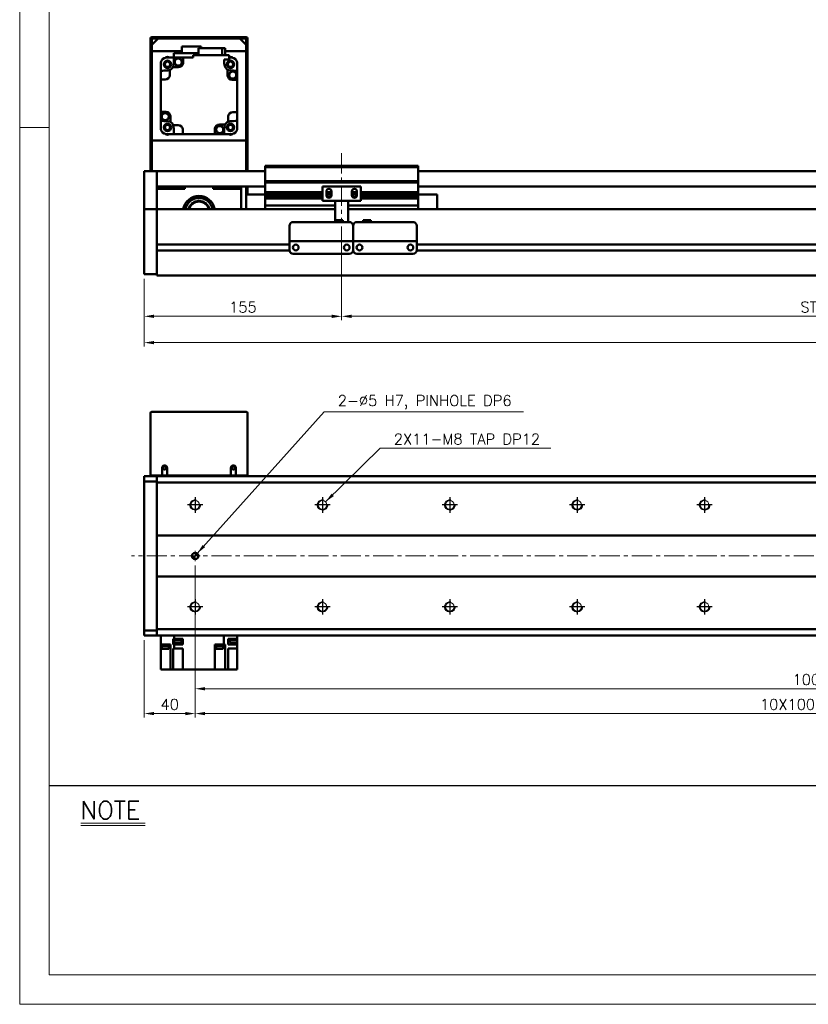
# Model space of a CAD drawing. Header units: millimetres. Extents: x 46891 to 50493, y 6223 to 9905.
# Tile 1 of 4: x 48547 to 49166, y 8529 to 9302. Entities that reach past the tile are written whole.
import ezdxf

# ---------------------------------------------------------------- set-up
doc = ezdxf.new("R2010")
doc.units = ezdxf.units.MM
doc.header["$LTSCALE"] = 0.5
doc.linetypes.add('CENTER', pattern=[50.8, 31.75, -6.35, 6.35, -6.35])
doc.layers.get('0').update_dxf_attribs({"lineweight": 20})
for name, color, linetype, lineweight in [('1', 1, 'CENTER', 13), ('4', 4, 'Continuous', 13), ('외형선(ISO)', 7, 'Continuous', 50)]:
    doc.layers.add(name, color=color, linetype=linetype, lineweight=lineweight)
for name, color, linetype in [('3', 3, 'Continuous'), ('C', 1, 'CENTER'), ('DIM', 4, 'Continuous')]:
    doc.layers.add(name, color=color, linetype=linetype)
doc.styles.add('DSR TEXT', font='romans.shx', dxfattribs={"bigfont": 'whgtxt.shx'})
doc.styles.get("Standard").update_dxf_attribs({"font": 'romans.shx', "bigfont": 'whgtxt.shx'})
doc.dimstyles.new('DSR', dxfattribs={"dimscale": 2, "dimtxt": 3, "dimasz": 3, "dimexe": 0.5, "dimexo": 0.5, "dimgap": 0.5, "dimtad": 1, "dimdsep": 46, "dimtxsty": 'Standard', "dimcen": 2.5, "dimclrd": 4, "dimclre": 4, "dimclrt": 2, "dimadec": 0, "dimazin": 2, "dimtfac": 1, "dimtmove": 0, "dimatfit": 3, "dimfxl": 0, "dimlwd": -1, "dimlwe": -1, "dimarcsym": 0})

# ---------------------------------------------------------------- blocks, each defined once
blk = doc.blocks.new('A$C13F00394')
for p, q in [((-202.34, 25.67), (-191.42, 25.67)), ((-202.34, 25.3), (-191.42, 25.3))]:
    blk.add_line(p, q)
at = {"layer": '3'}
blk.add_line((0, 32), (-207.68, 32), dxfattribs=at)
at = {"layer": '4', "color": 0, "style": 'DSR TEXT'}
blk.add_text('NOTE', height=3, dxfattribs=at).set_placement((-202.39, 26.38))
blk = doc.blocks.new('A$C1C1952E1')
at = {"color": 1}
blk.add_lwpolyline([(0, 0), (420, 0), (420, 297), (0, 297)], close=True, dxfattribs=at)
at = {"color": 3}
blk.add_lwpolyline([(5, 5), (415, 5), (415, 292), (5, 292)], close=True, dxfattribs=at)
blk = doc.blocks.new('*D79')
at = {"color": 1, "linetype": 'ByBlock'}
for p, q in [((48799.46, 9139.21), (48799.46, 9065.83)), ((48644.46, 9098.21), (48644.46, 9065.83)), ((48652.26, 9068.83), (48791.66, 9068.83))]:
    blk.add_line(p, q, dxfattribs=at)
at = {"color": 1}
for points in [[(48652.26, 9070.13), (48652.26, 9067.53), (48644.46, 9068.83)], [(48791.66, 9070.13), (48791.66, 9067.53), (48799.46, 9068.83)]]:
    blk.add_solid(points, dxfattribs=at)
at = {"layer": 'Defpoints', "color": 0}
for p in [(48799.46, 9142.81), (48644.46, 9101.81), (48799.46, 9068.83)]:
    blk.add_point(p, dxfattribs=at)
at = {"color": 3, "insert": (48721.96, 9076.03), "char_height": 8.4, "attachment_point": 5, "style": 'DSR TEXT'}
blk.add_mtext('155', dxfattribs=at)
blk = doc.blocks.new('*D80')
at = {"color": 1, "linetype": 'ByBlock'}
for p, q in [((48799.46, 9139.21), (48799.46, 9065.83)), ((49599.46, 9139.21), (49599.46, 9065.83)), ((48807.26, 9068.83), (49591.66, 9068.83))]:
    blk.add_line(p, q, dxfattribs=at)
at = {"color": 1}
for points in [[(48807.26, 9070.13), (48807.26, 9067.53), (48799.46, 9068.83)], [(49591.66, 9070.13), (49591.66, 9067.53), (49599.46, 9068.83)]]:
    blk.add_solid(points, dxfattribs=at)
at = {"layer": 'Defpoints', "color": 0}
for p in [(48799.46, 9142.81), (49599.46, 9142.81), (49599.46, 9068.83)]:
    blk.add_point(p, dxfattribs=at)
at = {"color": 3, "insert": (49199.46, 9076.03), "char_height": 8.4, "attachment_point": 5, "style": 'DSR TEXT'}
blk.add_mtext('STROKE : 800', dxfattribs=at)
blk = doc.blocks.new('*D82')
at = {"color": 1, "linetype": 'ByBlock'}
for p, q in [((48644.46, 9098.21), (48644.46, 9045.16)), ((49744.46, 9098.21), (49744.46, 9045.16)), ((49736.66, 9048.16), (48652.26, 9048.16))]:
    blk.add_line(p, q, dxfattribs=at)
at = {"color": 1}
for points in [[(48652.26, 9049.46), (48652.26, 9046.86), (48644.46, 9048.16)], [(49736.66, 9049.46), (49736.66, 9046.86), (49744.46, 9048.16)]]:
    blk.add_solid(points, dxfattribs=at)
at = {"layer": 'Defpoints', "color": 0}
for p in [(48644.46, 9101.81), (49744.46, 9101.81), (48644.46, 9048.16)]:
    blk.add_point(p, dxfattribs=at)
at = {"color": 3, "insert": (49194.46, 9055.36), "char_height": 8.4, "attachment_point": 5, "style": 'DSR TEXT'}
blk.add_mtext('1100', dxfattribs=at)
blk = doc.blocks.new('A$C33E56CC6')
h = blk.add_hatch()
h.set_pattern_fill('ANSI31', color=256, style=0)
h.set_pattern_definition([(45, (-7065.45672, -6508.5399), (-0.0883883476, 0.0883883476), [])])
h.paths.add_polyline_path([(4, 6.5, 0.414214), (1.5, 4), (4, 4)])
h.paths.add_polyline_path([(6.5, 4), (4, 4), (4, 1.5, 0.414214)])
blk.add_circle((4, 4), 2.5)
at = {"layer": '1'}
for p, q in [((4, 0), (4, 8)), ((0, 4), (8, 4))]:
    blk.add_line(p, q, dxfattribs=at)
blk = doc.blocks.new('tap8')
blk.add_circle((0, 0), 3.4)
at = {"layer": 'C', "color": 1, "linetype": 'CENTER'}
for p, q in [((-6.05, 0), (6.05, 0)), ((0, -6.05), (0, 6.05))]:
    blk.add_line(p, q, dxfattribs=at)
at = {"layer": 'DIM', "color": 3}
blk.add_arc((0, 0), 4, 263.84551, 189.43144, dxfattribs=at)
blk = doc.blocks.new('*D89')
at = {"color": 1, "linetype": 'ByBlock'}
for p, q in [((48684.46, 8873.2), (48684.46, 8773.61)), ((49684.46, 8873.2), (49684.46, 8773.61)), ((48692.26, 8776.61), (49676.66, 8776.61))]:
    blk.add_line(p, q, dxfattribs=at)
at = {"color": 1}
for points in [[(48692.26, 8777.91), (48692.26, 8775.31), (48684.46, 8776.61)], [(49676.66, 8777.91), (49676.66, 8775.31), (49684.46, 8776.61)]]:
    blk.add_solid(points, dxfattribs=at)
at = {"layer": 'Defpoints', "color": 0}
for p in [(48684.46, 8876.8), (49684.46, 8876.8), (49684.46, 8776.61)]:
    blk.add_point(p, dxfattribs=at)
at = {"color": 3, "insert": (49184.46, 8783.81), "char_height": 8.4, "attachment_point": 5, "style": 'DSR TEXT'}
blk.add_mtext('1000%%P0.02', dxfattribs=at)
blk = doc.blocks.new('*D91')
at = {"color": 1, "linetype": 'ByBlock'}
for p, q in [((48684.46, 8873.2), (48684.46, 8754.13)), ((48644.46, 8814.7), (48644.46, 8754.13)), ((48676.66, 8757.13), (48652.26, 8757.13))]:
    blk.add_line(p, q, dxfattribs=at)
at = {"color": 1}
for points in [[(48652.26, 8758.43), (48652.26, 8755.83), (48644.46, 8757.13)], [(48676.66, 8758.43), (48676.66, 8755.83), (48684.46, 8757.13)]]:
    blk.add_solid(points, dxfattribs=at)
at = {"layer": 'Defpoints', "color": 0}
for p in [(48684.46, 8876.8), (48644.46, 8818.3), (48644.46, 8757.13)]:
    blk.add_point(p, dxfattribs=at)
at = {"color": 3, "insert": (48664.46, 8764.33), "char_height": 8.4, "attachment_point": 5, "style": 'DSR TEXT'}
blk.add_mtext('40', dxfattribs=at)
blk = doc.blocks.new('*D93')
at = {"color": 1, "linetype": 'ByBlock'}
for p, q in [((48684.46, 8831.16), (48684.46, 8754.13)), ((49684.46, 8831.16), (49684.46, 8754.13)), ((48692.26, 8757.13), (49676.66, 8757.13))]:
    blk.add_line(p, q, dxfattribs=at)
at = {"color": 1}
for points in [[(48692.26, 8758.43), (48692.26, 8755.83), (48684.46, 8757.13)], [(49676.66, 8758.43), (49676.66, 8755.83), (49684.46, 8757.13)]]:
    blk.add_solid(points, dxfattribs=at)
at = {"layer": 'Defpoints', "color": 0}
for p in [(48684.46, 8834.76), (49684.46, 8834.76), (49684.46, 8757.13)]:
    blk.add_point(p, dxfattribs=at)
at = {"color": 3, "insert": (49184.46, 8764.33), "char_height": 8.4, "attachment_point": 5, "style": 'DSR TEXT'}
blk.add_mtext('10X100PITCH=1000', dxfattribs=at)

msp = doc.modelspace()

# ---------------------------------------------------------------- linework, layer by layer
at = {"color": 1}
msp.add_line((48569.83732, 9217.02572), (48546.67132, 9217.02572), dxfattribs=at)
at = {"layer": '1'}
for p, q in [((48799.46234, 9196.8134), (48799.46234, 9142.8134)), ((49754.46234, 8880.80274), (48634.46234, 8880.80274))]:
    msp.add_line(p, q, dxfattribs=at)
at = {"layer": '외형선(ISO)'}
for p, q in [((48649.46234, 9286.8134), (48649.46234, 9182.8134)), ((48658.46234, 9287.8134), (48650.46234, 9287.8134)), ((48650.46234, 9281.8134), (48655.46234, 9286.8134)), ((48650.96234, 9286.8134), (48658.46234, 9286.8134)), ((48719.46234, 9286.8134), (48655.46234, 9286.8134)), ((48658.46234, 9286.8134), (48658.46234, 9287.8134)), ((48658.46234, 9287.8134), (48662.46234, 9287.8134)), ((48662.46234, 9287.8134), (48662.46234, 9286.8134)), ((48712.46234, 9287.8134), (48662.46234, 9287.8134)), ((48662.46234, 9286.8134), (48712.46234, 9286.8134)), ((48712.46234, 9286.8134), (48712.46234, 9287.8134)), ((48712.46234, 9287.8134), (48716.46234, 9287.8134)), ((48716.46234, 9287.8134), (48716.46234, 9286.8134)), ((48724.46234, 9287.8134), (48716.46234, 9287.8134)), ((48716.46234, 9286.8134), (48723.96234, 9286.8134)), ((48719.46234, 9286.8134), (48724.46234, 9281.8134)), ((48725.46234, 9182.8134), (48725.46234, 9286.8134)), ((48650.46234, 9182.8134), (48650.46234, 9286.3134)), ((48650.46234, 9281.8134), (48650.46234, 9276.8134)), ((48689.11234, 9280.6134), (48674.01234, 9280.6134)), ((48674.01234, 9280.6134), (48674.01234, 9275.2134)), ((48705.75034, 9279.3134), (48686.98426, 9279.3134)), ((48686.98426, 9279.3134), (48686.98426, 9273.8134)), ((48689.11234, 9280.6134), (48689.11234, 9279.3134)), ((48707.94042, 9279.3134), (48705.75034, 9279.3134)), ((48705.75034, 9279.3134), (48705.75034, 9273.8134)), ((48707.94042, 9273.8134), (48707.94042, 9279.3134)), ((48724.46234, 9286.3134), (48724.46234, 9182.8134)), ((48724.46234, 9276.8134), (48724.46234, 9281.8134)), ((48650.46234, 9276.8134), (48674.01234, 9276.8134)), ((48661.76701, 9271.8134), (48661.00483, 9271.8134)), ((48661.96234, 9271.8134), (48661.76701, 9271.8134)), ((48661.96234, 9271.8134), (48667.66234, 9271.8134)), ((48686.98426, 9275.2134), (48667.66234, 9275.2134)), ((48667.66234, 9275.2134), (48667.66234, 9268.60208)), ((48674.96234, 9271.8134), (48667.90297, 9271.8134)), ((48682.76234, 9271.8134), (48674.96234, 9271.8134)), ((48674.96234, 9271.8134), (48674.96234, 9267.8134)), ((48711.16234, 9273.8134), (48682.76234, 9273.8134)), ((48682.76234, 9273.8134), (48682.76234, 9271.8134)), ((48707.94042, 9276.8134), (48724.46234, 9276.8134)), ((48711.16234, 9270.3134), (48711.16234, 9273.8134)), ((48711.16234, 9271.8134), (48712.96234, 9271.8134)), ((48713.15767, 9271.8134), (48712.96234, 9271.8134)), ((48713.91986, 9271.8134), (48713.15767, 9271.8134)), ((48657.46234, 9268.27092), (48657.46234, 9267.50873)), ((48657.46234, 9267.50873), (48657.46234, 9267.3134)), ((48657.46234, 9261.37277), (48657.46234, 9267.3134)), ((48671.46234, 9264.3134), (48666.95426, 9264.3134)), ((48707.13752, 9270.3134), (48711.16234, 9270.3134)), ((48717.46234, 9267.50873), (48717.46234, 9268.27092)), ((48717.46234, 9267.3134), (48717.46234, 9267.50873)), ((48717.46234, 9267.3134), (48717.46234, 9261.37277)), ((48657.46234, 9261.37277), (48657.46234, 9254.6134)), ((48664.46234, 9262.09203), (48664.46234, 9258.1134)), ((48709.96234, 9257.8134), (48709.96234, 9262.32148)), ((48717.46234, 9261.37277), (48717.46234, 9254.3134)), ((48657.46234, 9254.6134), (48657.46234, 9229.3134)), ((48660.96234, 9254.6134), (48657.46234, 9254.6134)), ((48717.46234, 9254.3134), (48713.46234, 9254.3134)), ((48717.46234, 9229.0134), (48717.46234, 9254.3134)), ((48657.46234, 9222.25404), (48657.46234, 9229.3134)), ((48657.46234, 9229.3134), (48661.46234, 9229.3134)), ((48664.96234, 9225.8134), (48664.96234, 9221.30533)), ((48710.46234, 9221.53478), (48710.46234, 9225.5134)), ((48713.96234, 9229.0134), (48717.46234, 9229.0134)), ((48717.46234, 9229.0134), (48717.46234, 9222.25404)), ((48657.46234, 9222.25404), (48657.46234, 9216.3134)), ((48667.18372, 9218.8134), (48671.16234, 9218.8134)), ((48703.46234, 9219.3134), (48707.97042, 9219.3134)), ((48717.46234, 9222.25404), (48717.46234, 9216.3134)), ((48657.46234, 9216.3134), (48657.46234, 9216.11807)), ((48657.46234, 9216.11807), (48657.46234, 9215.35589)), ((48661.00483, 9211.8134), (48661.76701, 9211.8134)), ((48661.76701, 9211.8134), (48661.96234, 9211.8134)), ((48661.96234, 9211.8134), (48667.90297, 9211.8134)), ((48667.90297, 9211.8134), (48674.66234, 9211.8134)), ((48674.66234, 9215.3134), (48674.66234, 9211.8134)), ((48674.66234, 9211.8134), (48699.96234, 9211.8134)), ((48699.96234, 9211.8134), (48699.96234, 9215.8134)), ((48699.96234, 9211.8134), (48707.02171, 9211.8134)), ((48712.96234, 9211.8134), (48707.02171, 9211.8134)), ((48712.96234, 9211.8134), (48713.15767, 9211.8134)), ((48713.15767, 9211.8134), (48713.91986, 9211.8134)), ((48717.46234, 9216.11807), (48717.46234, 9216.3134)), ((48717.46234, 9215.35589), (48717.46234, 9216.11807)), ((48724.46234, 9206.8134), (48650.46234, 9206.8134)), ((48650.46234, 9206.8134), (48650.46234, 9182.8134)), ((48724.46234, 9182.8134), (48724.46234, 9206.8134)), ((48739.46234, 9185.8134), (48739.46234, 9186.8134)), ((48859.46234, 9186.8134), (48739.46234, 9186.8134)), ((48859.46234, 9186.8134), (48859.46234, 9185.8134)), ((48644.46234, 9182.8134), (48644.46234, 9180.8134)), ((48654.46234, 9182.8134), (48644.46234, 9182.8134)), ((48644.46234, 9180.02888), (48644.46234, 9180.8134)), ((48644.46234, 9179.53018), (48644.46234, 9180.02888)), ((48644.46234, 9179.53018), (48644.46234, 9178.4617)), ((48644.46234, 9178.4617), (48644.46234, 9175.47589)), ((48654.46234, 9180.8134), (48654.46234, 9182.8134)), ((48654.46234, 9182.8134), (48739.46234, 9182.8134)), ((48654.46234, 9182.8134), (48654.46234, 9180.8134)), ((48654.46234, 9180.8134), (48654.46234, 9180.02888)), ((48654.46234, 9180.02888), (48654.46234, 9180.8134)), ((48654.46234, 9180.02888), (48654.46234, 9179.53018)), ((48654.46234, 9179.53018), (48654.46234, 9180.02888)), ((48654.46234, 9178.4617), (48654.46234, 9179.53018)), ((48654.46234, 9179.53018), (48654.46234, 9178.4617)), ((48654.46234, 9175.47589), (48654.46234, 9178.4617)), ((48654.46234, 9178.4617), (48654.46234, 9175.47589)), ((48739.46234, 9174.8134), (48739.46234, 9185.8134)), ((48739.46234, 9185.8134), (48859.46234, 9185.8134)), ((48859.46234, 9185.8134), (48859.46234, 9174.8134)), ((48859.46234, 9182.8134), (49734.46234, 9182.8134)), ((48644.46234, 9166.91159), (48644.46234, 9175.47589)), ((48654.46234, 9175.47589), (48654.46234, 9166.91159)), ((48654.46234, 9171.3134), (48654.46234, 9175.47589)), ((48654.46234, 9170.8134), (48739.46234, 9170.8134)), ((48674.46234, 9170.8134), (48674.46234, 9168.8134)), ((48676.46234, 9170.8134), (48676.46234, 9168.8134)), ((48698.46234, 9168.8134), (48698.46234, 9170.8134)), ((48720.46234, 9170.8134), (48720.46234, 9168.8134)), ((48724.46234, 9164.3134), (48724.46234, 9170.8134)), ((48724.46234, 9170.8134), (48724.46234, 9164.3134)), ((48725.46234, 9164.3134), (48725.46234, 9170.8134)), ((48739.46234, 9173.8134), (48739.46234, 9174.8134)), ((48739.46234, 9174.8134), (48859.46234, 9174.8134)), ((48739.46234, 9172.8134), (48739.46234, 9173.8134)), ((48739.46234, 9173.8134), (48859.46234, 9173.8134)), ((48739.46234, 9166.3134), (48739.46234, 9172.8134)), ((48814.46234, 9170.8134), (48784.46234, 9170.8134)), ((48784.46234, 9159.4134), (48784.46234, 9170.8134)), ((48814.46234, 9170.8134), (48814.46234, 9159.4134)), ((48859.46234, 9174.8134), (48859.46234, 9173.8134)), ((48859.46234, 9173.8134), (48859.46234, 9172.8134)), ((48859.46234, 9172.8134), (48859.46234, 9166.3134)), ((48859.46234, 9170.8134), (49734.46234, 9170.8134)), ((48644.46234, 9164.8163), (48644.46234, 9166.91159)), ((48644.46234, 9153.39435), (48644.46234, 9164.8163)), ((48676.46234, 9168.8134), (48654.46234, 9168.8134)), ((48654.46234, 9166.91159), (48654.46234, 9164.8163)), ((48654.46234, 9164.8163), (48654.46234, 9153.39435)), ((48720.46234, 9168.8134), (48698.46234, 9168.8134)), ((48720.46234, 9152.8134), (48720.46234, 9168.8134)), ((48724.46234, 9164.3134), (48724.46234, 9152.8134)), ((48739.46234, 9164.3134), (48724.46234, 9164.3134)), ((48739.46234, 9165.8134), (48739.46234, 9166.3134)), ((48739.46234, 9166.3134), (48784.46234, 9166.3134)), ((48739.46234, 9165.3134), (48739.46234, 9165.8134)), ((48739.46234, 9165.8134), (48784.46234, 9165.8134)), ((48739.46234, 9164.3134), (48739.46234, 9165.3134)), ((48739.46234, 9165.3134), (48784.46234, 9165.3134)), ((48739.46234, 9163.8134), (48739.46234, 9164.3134)), ((48739.46234, 9164.3134), (48784.46234, 9164.3134)), ((48739.46234, 9163.3134), (48739.46234, 9163.8134)), ((48739.46234, 9163.8134), (48784.46234, 9163.8134)), ((48739.46234, 9162.3134), (48739.46234, 9163.3134)), ((48739.46234, 9163.3134), (48784.46234, 9163.3134)), ((48787.46234, 9163.8134), (48787.46234, 9166.8134)), ((48787.46234, 9166.3134), (48791.46234, 9166.3134)), ((48787.46234, 9165.8134), (48791.46234, 9165.8134)), ((48787.46234, 9165.3134), (48791.46234, 9165.3134)), ((48787.46234, 9164.3134), (48788.3391, 9164.3134)), ((48787.46234, 9163.8134), (48788.23284, 9163.8134)), ((48787.52585, 9163.3134), (48788.3391, 9163.3134)), ((48790.58558, 9164.3134), (48791.46234, 9164.3134)), ((48790.58558, 9163.3134), (48791.39883, 9163.3134)), ((48790.69184, 9163.8134), (48791.46234, 9163.8134)), ((48791.46234, 9166.8134), (48791.46234, 9163.8134)), ((48807.46234, 9163.8134), (48807.46234, 9166.8134)), ((48807.46234, 9166.3134), (48811.46234, 9166.3134)), ((48807.46234, 9165.8134), (48811.46234, 9165.8134)), ((48807.46234, 9165.3134), (48811.46234, 9165.3134)), ((48807.46234, 9164.3134), (48808.3391, 9164.3134)), ((48807.46234, 9163.8134), (48808.23284, 9163.8134)), ((48807.52585, 9163.3134), (48808.3391, 9163.3134)), ((48810.58558, 9164.3134), (48811.46234, 9164.3134)), ((48810.58558, 9163.3134), (48811.39883, 9163.3134)), ((48810.69184, 9163.8134), (48811.46234, 9163.8134)), ((48811.46234, 9166.8134), (48811.46234, 9163.8134)), ((48814.46234, 9166.3134), (48859.46234, 9166.3134)), ((48814.46234, 9165.8134), (48859.46234, 9165.8134)), ((48814.46234, 9165.3134), (48859.46234, 9165.3134)), ((48814.46234, 9164.3134), (48859.46234, 9164.3134)), ((48814.46234, 9163.8134), (48859.46234, 9163.8134)), ((48814.46234, 9163.3134), (48859.46234, 9163.3134)), ((48859.46234, 9166.3134), (48859.46234, 9165.8134)), ((48859.46234, 9165.8134), (48859.46234, 9165.3134)), ((48859.46234, 9165.3134), (48859.46234, 9164.3134)), ((48859.46234, 9164.3134), (48874.46234, 9164.3134)), ((48859.46234, 9164.3134), (48859.46234, 9163.8134)), ((48859.46234, 9163.8134), (48859.46234, 9163.3134)), ((48859.46234, 9163.3134), (48859.46234, 9162.3134)), ((48874.46234, 9152.8134), (48874.46234, 9164.3134)), ((48739.46234, 9161.8134), (48739.46234, 9162.3134)), ((48739.46234, 9162.3134), (48784.46234, 9162.3134)), ((48739.46234, 9161.3134), (48739.46234, 9161.8134)), ((48739.46234, 9161.8134), (48784.46234, 9161.8134)), ((48739.46234, 9156.8134), (48739.46234, 9161.3134)), ((48739.46234, 9161.3134), (48784.46234, 9161.3134)), ((48739.46234, 9156.8134), (48739.46234, 9155.8134)), ((48739.46234, 9152.8134), (48739.46234, 9155.8134)), ((48739.46234, 9155.8134), (48794.46234, 9155.8134)), ((48794.46234, 9159.4134), (48784.46234, 9159.4134)), ((48788.13947, 9162.3134), (48790.78522, 9162.3134)), ((48794.46234, 9159.9134), (48794.46234, 9159.4134)), ((48804.46234, 9159.4134), (48794.46234, 9159.4134)), ((48794.46234, 9157.3134), (48794.46234, 9159.4134)), ((48794.46234, 9157.3134), (48794.46234, 9144.31356)), ((48804.46234, 9159.4134), (48804.46234, 9159.9134)), ((48814.46234, 9159.4134), (48804.46234, 9159.4134)), ((48804.46234, 9159.4134), (48804.46234, 9157.3134)), ((48804.46234, 9142.81356), (48804.46234, 9157.3134)), ((48804.46234, 9155.8134), (48859.46234, 9155.8134)), ((48808.13947, 9162.3134), (48810.78522, 9162.3134)), ((48814.46234, 9162.3134), (48859.46234, 9162.3134)), ((48814.46234, 9161.8134), (48859.46234, 9161.8134)), ((48814.46234, 9161.3134), (48859.46234, 9161.3134)), ((48859.46234, 9162.3134), (48859.46234, 9161.8134)), ((48859.46234, 9161.8134), (48859.46234, 9161.3134)), ((48859.46234, 9161.3134), (48859.46234, 9156.8134)), ((48859.46234, 9155.8134), (48859.46234, 9156.8134)), ((48859.46234, 9155.8134), (48859.46234, 9152.8134)), ((48644.46234, 9152.8134), (48644.46234, 9153.39435)), ((48644.46234, 9152.8134), (48644.46234, 9149.8134)), ((48654.46234, 9152.8134), (48644.46234, 9152.8134)), ((48644.46234, 9107.05605), (48644.46234, 9149.8134)), ((48654.46234, 9153.39435), (48654.46234, 9152.8134)), ((48654.46234, 9152.8134), (48654.46234, 9149.8134)), ((48794.46234, 9152.8134), (48654.46234, 9152.8134)), ((48654.46234, 9149.8134), (48654.46234, 9152.8134)), ((48654.46234, 9125.2634), (48654.46234, 9149.8134)), ((48654.46234, 9149.8134), (48654.46234, 9107.05605)), ((49734.46234, 9152.8134), (48804.46234, 9152.8134)), ((48758.46234, 9129.81356), (48758.46234, 9139.81356)), ((48761.46234, 9142.81356), (48805.46234, 9142.81356)), ((48794.46234, 9144.31356), (48794.46234, 9142.81356)), ((48794.46234, 9144.31356), (48800.46234, 9144.31356)), ((48800.46234, 9144.31356), (48800.46234, 9142.81356)), ((48808.46234, 9139.81356), (48808.46234, 9129.81356)), ((48808.46234, 9129.81356), (48808.46234, 9139.81356)), ((48811.46234, 9142.81356), (48855.46234, 9142.81356)), ((48822.46234, 9144.31356), (48816.46234, 9144.31356)), ((48816.46234, 9142.81356), (48816.46234, 9144.31356)), ((48822.46234, 9142.81356), (48822.46234, 9144.31356)), ((48858.46234, 9139.81356), (48858.46234, 9129.81356)), ((48758.46234, 9125.0634), (48654.46234, 9125.0634)), ((48758.46234, 9129.81356), (48758.46234, 9127.81356)), ((48758.46234, 9127.81353), (48758.46234, 9127.81356)), ((48758.46234, 9127.81356), (48808.46234, 9127.81356)), ((48758.46234, 9127.31353), (48758.46234, 9127.81353)), ((48758.46234, 9127.81353), (48761.23284, 9127.81353)), ((48758.46234, 9120.81353), (48758.46234, 9127.31353)), ((48763.48568, 9125.0634), (48763.43901, 9125.0634)), ((48763.69184, 9127.81353), (48765.96234, 9127.81353)), ((48770.96234, 9127.81353), (48795.96234, 9127.81353)), ((48800.96234, 9127.81353), (48803.23284, 9127.81353)), ((48803.48568, 9125.0634), (48803.43901, 9125.0634)), ((48805.69184, 9127.81353), (48808.46234, 9127.81353)), ((48808.46234, 9127.81356), (48808.46234, 9129.81356)), ((48808.46234, 9129.81356), (48808.46234, 9127.81356)), ((48808.46234, 9127.81356), (48808.46234, 9127.81353)), ((48808.46234, 9127.81353), (48808.46234, 9127.81356)), ((48808.46234, 9127.81356), (48858.46234, 9127.81356)), ((48808.46234, 9127.81353), (48808.46234, 9127.31353)), ((48808.46234, 9127.31353), (48808.46234, 9127.81353)), ((48808.46234, 9127.81353), (48811.23284, 9127.81353)), ((48808.46234, 9127.31353), (48808.46234, 9120.81353)), ((48808.46234, 9120.81353), (48808.46234, 9127.31353)), ((48813.48568, 9125.0634), (48813.43901, 9125.0634)), ((48813.69184, 9127.81353), (48815.96234, 9127.81353)), ((48820.96234, 9127.81353), (48845.96234, 9127.81353)), ((48850.96234, 9127.81353), (48853.23284, 9127.81353)), ((48853.48568, 9125.0634), (48853.43901, 9125.0634)), ((48855.69184, 9127.81353), (48858.46234, 9127.81353)), ((48858.46234, 9127.81356), (48858.46234, 9129.81356)), ((48858.46234, 9127.81356), (48858.46234, 9127.81353)), ((48858.46234, 9127.81353), (48858.46234, 9127.31353)), ((48858.46234, 9127.31353), (48858.46234, 9120.81353)), ((49562.46234, 9125.0634), (48858.46234, 9125.0634)), ((48758.47279, 9120.5634), (48654.46234, 9120.5634)), ((48654.46234, 9107.05605), (48654.46234, 9120.3634)), ((48761.46234, 9117.81353), (48805.46234, 9117.81353)), ((48808.47279, 9120.5634), (48808.4519, 9120.5634)), ((48811.46234, 9117.81353), (48855.46234, 9117.81353)), ((49562.47279, 9120.5634), (48858.4519, 9120.5634)), ((48644.46234, 9107.05605), (48644.46234, 9104.93472)), ((48644.46234, 9101.8134), (48644.46234, 9104.93472)), ((48654.46234, 9101.8134), (48644.46234, 9101.8134)), ((48654.46234, 9107.05605), (48654.46234, 9104.93472)), ((48654.46234, 9104.93472), (48654.46234, 9107.05605)), ((48654.46234, 9100.8134), (48654.46234, 9104.93472)), ((48654.46234, 9104.93472), (48654.46234, 9101.8134)), ((48654.46234, 9100.8134), (49734.46234, 9100.8134)), ((48650.46234, 8993.80274), (48724.46234, 8993.80274)), ((48649.46234, 8943.80274), (48649.46234, 8992.80274)), ((48725.46234, 8992.80274), (48725.46234, 8943.80274)), ((48658.46234, 8949.80274), (48658.46234, 8943.80274)), ((48662.46234, 8943.80274), (48662.46234, 8949.80274)), ((48712.46234, 8949.80274), (48712.46234, 8943.80274)), ((48716.46234, 8943.80274), (48716.46234, 8949.80274)), ((48644.46234, 8942.42406), (48644.46234, 8943.30274)), ((48654.46234, 8943.30274), (48644.46234, 8943.30274)), ((48644.46234, 8942.42406), (48644.46234, 8939.30274)), ((48644.46234, 8939.30274), (48644.46234, 8822.30274)), ((48654.46234, 8939.30274), (48644.46234, 8939.30274)), ((48649.46234, 8943.80274), (48650.46234, 8943.80274)), ((48650.46234, 8943.80274), (48658.46234, 8943.80274)), ((48654.46234, 8942.42406), (48654.46234, 8943.30274)), ((49734.46234, 8943.30274), (48654.46234, 8943.30274)), ((48654.46234, 8943.30274), (48654.46234, 8942.42406)), ((48654.46234, 8942.42406), (48654.46234, 8938.30274)), ((48654.46234, 8939.30274), (48654.46234, 8942.42406)), ((48658.46234, 8943.80274), (48662.46234, 8943.80274)), ((48662.46234, 8943.80274), (48712.46234, 8943.80274)), ((48671.81234, 8943.68774), (48703.11234, 8943.68774)), ((48671.81234, 8943.68774), (48671.81234, 8943.34274)), ((48671.81234, 8943.34274), (48703.11234, 8943.34274)), ((48703.11234, 8943.68774), (48703.11234, 8943.34274)), ((48712.46234, 8943.80274), (48716.46234, 8943.80274)), ((48716.46234, 8943.80274), (48724.46234, 8943.80274)), ((48724.46234, 8943.80274), (48725.46234, 8943.80274)), ((48654.46234, 8938.30274), (48654.46234, 8896.80274)), ((49734.46234, 8938.30274), (48654.46234, 8938.30274)), ((48654.46234, 8896.80274), (48654.46234, 8895.94919)), ((48654.46234, 8896.80274), (49734.46234, 8896.80274)), ((48654.46234, 8895.94919), (48654.46234, 8895.59564)), ((48654.46234, 8895.59564), (48654.46234, 8866.00985)), ((48654.46234, 8866.00985), (48654.46234, 8895.59564)), ((48654.46234, 8866.00985), (48654.46234, 8865.6563)), ((48654.46234, 8865.6563), (48654.46234, 8864.80274)), ((48654.46234, 8864.80274), (48654.46234, 8823.30274)), ((49734.46234, 8864.80274), (48654.46234, 8864.80274)), ((48654.46234, 8823.30274), (48654.46234, 8819.18142)), ((48654.46234, 8823.30274), (49734.46234, 8823.30274)), ((48644.46234, 8822.30274), (48644.46234, 8819.18142)), ((48654.46234, 8822.30274), (48644.46234, 8822.30274)), ((48644.46234, 8818.30274), (48644.46234, 8819.18142)), ((48654.46234, 8818.30274), (48644.46234, 8818.30274)), ((48654.46234, 8819.18142), (48654.46234, 8822.30274)), ((48654.46234, 8818.30274), (48654.46234, 8819.18142)), ((48654.46234, 8819.18142), (48654.46234, 8818.30274)), ((49734.46234, 8818.30274), (48654.46234, 8818.30274)), ((48657.46234, 8815.70274), (48657.42743, 8815.70274)), ((48657.42743, 8815.70274), (48657.42743, 8815.00274)), ((48657.46234, 8818.30274), (48657.46234, 8811.20274)), ((48667.50367, 8815.70274), (48667.18372, 8815.70274)), ((48667.18372, 8815.70274), (48667.18372, 8811.20274)), ((48667.50367, 8815.70274), (48667.90297, 8815.70274)), ((48667.84959, 8815.70274), (48667.84959, 8815.00274)), ((48667.90297, 8818.30274), (48667.90297, 8815.70274)), ((48667.90297, 8815.70274), (48670.34706, 8815.70274)), ((48671.25213, 8815.70274), (48670.34706, 8815.70274)), ((48671.25213, 8815.70274), (48674.66234, 8815.70274)), ((48673.74959, 8815.70274), (48673.74959, 8815.00274)), ((48674.66234, 8811.20274), (48674.66234, 8815.70274)), ((48707.02171, 8818.30274), (48707.02171, 8811.20274)), ((48711.90236, 8815.70274), (48710.46234, 8815.70274)), ((48710.46234, 8815.70274), (48710.46234, 8811.20274)), ((48711.59726, 8815.70274), (48711.59726, 8815.00274)), ((48711.90236, 8815.70274), (48717.46234, 8815.70274)), ((48717.46234, 8818.30274), (48717.46234, 8815.70274)), ((48717.49726, 8815.70274), (48717.46234, 8815.70274)), ((48717.49726, 8815.70274), (48717.49726, 8815.00274)), ((48657.42743, 8815.00274), (48657.46234, 8815.00274)), ((48657.46234, 8811.20274), (48657.46234, 8791.70274)), ((48657.46234, 8811.20274), (48663.02232, 8811.20274)), ((48657.97363, 8811.20274), (48657.97363, 8810.70274)), ((48657.97363, 8810.70274), (48663.97363, 8810.70274)), ((48658.02363, 8810.70274), (48658.02363, 8810.00274)), ((48658.02363, 8810.00274), (48663.92363, 8810.00274)), ((48658.17363, 8810.00274), (48658.17363, 8808.00274)), ((48658.17363, 8808.00274), (48663.77363, 8808.00274)), ((48664.96234, 8811.20274), (48663.02232, 8811.20274)), ((48663.77363, 8810.00274), (48663.77363, 8808.00274)), ((48663.92363, 8810.70274), (48663.92363, 8810.00274)), ((48663.97363, 8811.20274), (48663.97363, 8810.70274)), ((48664.96234, 8811.20274), (48664.96234, 8791.70274)), ((48667.18372, 8811.20274), (48667.50367, 8811.20274)), ((48667.50367, 8808.20274), (48667.18372, 8808.20274)), ((48667.18372, 8808.20274), (48667.18372, 8791.70274)), ((48667.90297, 8811.20274), (48667.50367, 8811.20274)), ((48667.50367, 8808.20274), (48667.90297, 8808.20274)), ((48667.84959, 8815.00274), (48673.74959, 8815.00274)), ((48667.90297, 8811.20274), (48667.90297, 8808.20274)), ((48674.66234, 8811.20274), (48667.90297, 8811.20274)), ((48667.90297, 8808.20274), (48674.66234, 8808.20274)), ((48667.99959, 8815.00274), (48667.99959, 8813.00274)), ((48667.99959, 8813.00274), (48673.59959, 8813.00274)), ((48673.59959, 8815.00274), (48673.59959, 8813.00274)), ((48674.66234, 8791.70274), (48674.66234, 8808.20274)), ((48699.96234, 8811.20274), (48707.02171, 8811.20274)), ((48699.96234, 8811.20274), (48699.96234, 8791.70274)), ((48700.7583, 8811.20274), (48700.7583, 8810.70274)), ((48700.7583, 8810.70274), (48706.7583, 8810.70274)), ((48700.8083, 8810.70274), (48700.8083, 8810.00274)), ((48700.8083, 8810.00274), (48706.7083, 8810.00274)), ((48700.9583, 8810.00274), (48700.9583, 8808.00274)), ((48700.9583, 8808.00274), (48706.5583, 8808.00274)), ((48706.5583, 8810.00274), (48706.5583, 8808.00274)), ((48706.7083, 8810.70274), (48706.7083, 8810.00274)), ((48706.7583, 8811.20274), (48706.7583, 8810.70274)), ((48707.02171, 8811.20274), (48707.42102, 8811.20274)), ((48707.97042, 8811.20274), (48707.42102, 8811.20274)), ((48707.97042, 8811.20274), (48707.97042, 8791.70274)), ((48710.46234, 8811.20274), (48711.90236, 8811.20274)), ((48711.90236, 8808.20274), (48710.46234, 8808.20274)), ((48710.46234, 8808.20274), (48710.46234, 8791.70274)), ((48711.59726, 8815.00274), (48717.49726, 8815.00274)), ((48711.74726, 8815.00274), (48711.74726, 8813.00274)), ((48711.74726, 8813.00274), (48717.34726, 8813.00274)), ((48717.46234, 8811.20274), (48711.90236, 8811.20274)), ((48711.90236, 8808.20274), (48717.46234, 8808.20274)), ((48717.34726, 8815.00274), (48717.34726, 8813.00274)), ((48717.46234, 8811.20274), (48717.46234, 8815.00274)), ((48717.46234, 8808.20274), (48717.46234, 8811.20274)), ((48717.46234, 8808.20274), (48717.46234, 8791.70274)), ((48657.46234, 8791.70274), (48661.46234, 8791.70274)), ((48664.96234, 8791.70274), (48661.46234, 8791.70274)), ((48667.18372, 8791.70274), (48664.96234, 8791.70274)), ((48667.18372, 8791.70274), (48671.16234, 8791.70274)), ((48674.66234, 8791.70274), (48671.16234, 8791.70274)), ((48674.66234, 8791.70274), (48699.96234, 8791.70274)), ((48703.46234, 8791.70274), (48699.96234, 8791.70274)), ((48703.46234, 8791.70274), (48707.97042, 8791.70274)), ((48710.46234, 8791.70274), (48707.97042, 8791.70274)), ((48713.96234, 8791.70274), (48710.46234, 8791.70274)), ((48713.96234, 8791.70274), (48717.46234, 8791.70274))]:
    msp.add_line(p, q, dxfattribs=at)
for centre, radius in [((48671.16638, 9268.30211), 3), ((48671.16638, 9268.30211), 2.95), ((48671.16638, 9268.30211), 2.8), ((48662.71361, 9266.56214), 2.9), ((48662.71361, 9266.56214), 2.7), ((48662.71361, 9266.56214), 2.5), ((48662.71361, 9266.56214), 2.1), ((48712.21108, 9266.56214), 2.9), ((48712.21108, 9266.56214), 2.7), ((48712.21108, 9266.56214), 2.5), ((48712.21108, 9266.56214), 2.1), ((48713.95105, 9258.10937), 3), ((48713.95105, 9258.10937), 2.95), ((48713.95105, 9258.10937), 2.8), ((48660.97363, 9225.51744), 3), ((48660.97363, 9225.51744), 2.95), ((48660.97363, 9225.51744), 2.8), ((48662.71361, 9217.06467), 2.9), ((48662.71361, 9217.06467), 2.7), ((48662.71361, 9217.06467), 2.5), ((48662.71361, 9217.06467), 2.1), ((48703.7583, 9215.3247), 3), ((48703.7583, 9215.3247), 2.95), ((48703.7583, 9215.3247), 2.8), ((48712.21108, 9217.06467), 2.9), ((48712.21108, 9217.06467), 2.7), ((48712.21108, 9217.06467), 2.5), ((48712.21108, 9217.06467), 2.1), ((48763.46234, 9122.81353), 2.25), ((48803.46234, 9122.81353), 2.25), ((48813.46234, 9122.81353), 2.25), ((48853.46234, 9122.81353), 2.25), ((48660.46234, 8949.80274), 1.2295), ((48714.46234, 8949.80274), 1.2295), ((48684.46234, 8880.80274), 2.5)]:
    msp.add_circle(centre, radius, dxfattribs=at)
for centre, radius, start, end in [((48650.46234, 9286.8134), 1, 90, 180), ((48650.96234, 9286.3134), 0.5, 90, 180), ((48723.96234, 9286.3134), 0.5, 0, 90), ((48724.46234, 9286.8134), 1, 0, 90), ((48661.96234, 9267.3134), 4.5, 90, 180), ((48687.46234, 9241.8134), 40, 131.40962211, 131.71320029), ((48662.71361, 9269.56214), 2.75, 54.9489798, 125.0510202), ((48687.46234, 9241.8134), 39.5, 130.58041866, 130.59038741), ((49046.71691, 9241.8134), 380, 175.47193699, 176.31242822), ((48712.21108, 9269.56214), 2.75, 54.9489798, 112.41788974), ((48712.96234, 9267.3134), 4.5, 0, 90), ((48687.46234, 9241.8134), 39.5, 49.40961259, 49.41958134), ((48687.46234, 9241.8134), 40, 48.28679971, 48.59037789), ((48687.46234, 9241.8134), 40, 138.28679971, 138.59037789), ((48687.46234, 9241.8134), 39.5, 139.40961259, 139.41958134), ((48662.71361, 9266.56214), 4.8, 291.36575753, 332.06387432), ((48662.71361, 9266.56214), 4.8, 332.06387432, 356.31242822), ((48671.46234, 9267.8134), 3.5, 270, 0), ((48328.20777, 9241.8134), 380, 3.68757178, 4.3012223), ((48712.21108, 9266.56214), 4.8, 183.68757178, 242.06387432), ((48687.46234, 9241.8134), 40, 41.40962211, 41.71320029), ((48687.46234, 9241.8134), 39.5, 40.58041866, 40.59038741), ((48660.37743, 9258.47616), 2.95, 171.17588203, 188.82411797), ((48687.46234, 8882.55883), 380, 93.68757178, 94.52806301), ((48660.96234, 9258.1134), 3.5, 270, 0), ((48662.71361, 9266.56214), 4.8, 273.68757178, 291.36575753), ((48712.21108, 9266.56214), 4.8, 242.06387432, 266.31242822), ((48713.46234, 9257.8134), 3.5, 180, 270), ((48687.46234, 8882.55883), 380, 85.47193699, 86.31242822), ((48661.46234, 9225.8134), 3.5, 0, 90), ((48713.96234, 9225.5134), 3.5, 90, 180), ((48714.54726, 9225.15065), 2.95, 351.17588203, 8.82411797), ((48687.46234, 9601.06797), 380, 265.47193699, 266.31242822), ((48662.71361, 9217.06467), 4.8, 62.06387432, 86.31242822), ((48662.71361, 9217.06467), 4.8, 21.36575753, 62.06387432), ((48662.71361, 9217.06467), 4.8, 3.68757178, 21.36575753), ((49046.71691, 9241.8134), 380, 183.68757178, 184.52806301), ((48671.16234, 9215.3134), 3.5, 0, 90), ((48703.46234, 9215.8134), 3.5, 90, 180), ((48328.20777, 9241.8134), 380, 355.47193699, 356.31242822), ((48712.21108, 9217.06467), 4.8, 152.06387432, 176.31242822), ((48712.21108, 9217.06467), 4.8, 111.36575753, 152.06387432), ((48712.21108, 9217.06467), 4.8, 93.68757178, 111.36575753), ((48687.46234, 9601.06797), 380, 273.68757178, 274.52806301), ((48661.96234, 9216.3134), 4.5, 180, 270), ((48687.46234, 9241.8134), 39.5, 220.58041866, 220.59038741), ((48687.46234, 9241.8134), 40, 221.40962211, 221.71320029), ((48687.46234, 9241.8134), 40, 228.28679971, 228.59037789), ((48662.71361, 9214.06467), 2.75, 234.9489798, 305.0510202), ((48687.46234, 9241.8134), 39.5, 229.40961259, 229.41958134), ((48670.79959, 9214.72849), 2.95, 261.17588203, 278.82411797), ((48712.21108, 9214.0648), 2.75, 234.95393565, 305.04606435), ((48712.96234, 9216.3134), 4.5, 270, 0), ((48687.46234, 9241.8134), 39.5, 310.58041866, 310.59038741), ((48687.46234, 9241.8134), 40, 311.40962211, 311.71320029), ((48687.46234, 9241.8134), 40, 318.28679971, 318.59037789), ((48687.46234, 9241.8134), 39.5, 319.40961259, 319.41958134), ((48687.46234, 9150.8134), 12.5, 9.20689635, 170.79310365), ((48703.46234, 9166.8134), 2.4585, 54.43972491, 125.56027509), ((48789.46234, 9166.8134), 2, 0, 180), ((48789.46234, 9163.8134), 2, 180, 0), ((48789.46234, 9163.8134), 1.2295, 156.00421868, 180), ((48789.46234, 9163.8134), 1.2295, 180, 203.99578132), ((48789.46234, 9163.8134), 1.2295, 23.99578132, 156.00421868), ((48789.46234, 9163.8134), 1.2295, 203.99578132, 336.00421868), ((48789.46234, 9163.8134), 1.2295, 0, 23.99578132), ((48789.46234, 9163.8134), 1.2295, 336.00421868, 0), ((48809.46234, 9166.8134), 2, 0, 180), ((48809.46234, 9163.8134), 2, 180, 0), ((48809.46234, 9163.8134), 1.2295, 156.00421868, 180), ((48809.46234, 9163.8134), 1.2295, 180, 203.99578132), ((48809.46234, 9163.8134), 1.2295, 23.99578132, 156.00421868), ((48809.46234, 9163.8134), 1.2295, 203.99578132, 336.00421868), ((48809.46234, 9163.8134), 1.2295, 0, 23.99578132), ((48809.46234, 9163.8134), 1.2295, 336.00421868, 0), ((48687.46234, 9150.8134), 10.85, 10.62217737, 169.37782263), ((48687.46234, 9150.8134), 8.5, 13.60896082, 166.39103918), ((48687.46234, 9150.8134), 8, 14.47751239, 165.52248761), ((48761.46234, 9139.81356), 3, 90, 180), ((48805.46234, 9139.81356), 3, 0, 90), ((48811.46234, 9139.81356), 3, 90, 180), ((48855.46234, 9139.81356), 3, 0, 90), ((48761.46234, 9120.81353), 3, 180, 270), ((48805.46234, 9120.81353), 3, 270, 0), ((48811.46234, 9120.81353), 3, 180, 270), ((48855.46234, 9120.81353), 3, 270, 0), ((48650.46234, 8992.80274), 1, 90, 180), ((48724.46234, 8992.80274), 1, 0, 90), ((48660.46234, 8949.80274), 2, 0, 180), ((48714.46234, 8949.80274), 2, 0, 180)]:
    msp.add_arc(centre, radius, start, end, dxfattribs=at)
for centre, major_axis, start_param, end_param in [((48762.46234, 9127.81355), (-1.2295, 0), 3.141579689, 6.283172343), ((48768.46234, 9127.81355), (-2.5, 0), 3.143048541, 6.284641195), ((48798.46234, 9127.81355), (-2.5, 0), 3.143048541, 6.284641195), ((48804.46234, 9127.81355), (-1.2295, 0), 3.135341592, 6.276934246), ((48812.46234, 9127.81355), (-1.2295, 0), 3.140520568, 6.282113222), ((48818.46234, 9127.81355), (-2.5, 0), 3.142447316, 6.28403997), ((48848.46234, 9127.81355), (-2.5, 0), 3.14055216, 6.282144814), ((48854.46234, 9127.81355), (-1.2295, 0), 3.142447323, 6.284039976)]:
    msp.add_ellipse(centre, major_axis=major_axis, ratio=0.00001, start_param=start_param, end_param=end_param, dxfattribs=at)
for points in [[(48788.74703, 9162.8134), (48789.46234, 9162.8134), (48790.17765, 9162.8134)], [(48808.74703, 9162.8134), (48809.46234, 9162.8134), (48810.17765, 9162.8134)]]:
    msp.add_rational_spline(points, [1, 1.22950000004, 1], degree=2, dxfattribs=at)

# ---------------------------------------------------------------- block references
at = {"xscale": 4.6332, "yscale": 4.6332, "zscale": 4.6332}
for name, p in [('A$C1C1952E1', (48546.67132, 8528.99552)), ('A$C13F00394', (49532.07206, 8552.16152))]:
    msp.add_blockref(name, p, dxfattribs=at)
at = {"xscale": -1}
for name, p, rotation in [('tap8', (48684.46234, 8920.80274), 90), ('tap8', (48784.46234, 8920.80274), 90), ('tap8', (48884.46234, 8920.80274), 90), ('tap8', (48984.46234, 8920.80274), 90), ('tap8', (49084.46234, 8920.80274), 90), ('A$C33E56CC6', (48680.46234, 8884.80274), 180), ('tap8', (48684.46234, 8840.80274), 90), ('tap8', (48784.46234, 8840.80274), 90), ('tap8', (48884.46234, 8840.80274), 90), ('tap8', (48984.46234, 8840.80274), 90), ('tap8', (49084.46234, 8840.80274), 90)]:
    msp.add_blockref(name, p, dxfattribs=dict(at, rotation=rotation))

# ---------------------------------------------------------------- texts
at = {"color": 3, "char_height": 8.4, "attachment_point": 1, "style": 'DSR TEXT'}
for s, insert in [('2-%%C5 H7, PINHOLE DP6', (48796.45195, 9006.90748)), ('2X11-M8 TAP DP12', (48840.43502, 8976.65525))]:
    msp.add_mtext(s, dxfattribs=dict(at, insert=insert))

# ---------------------------------------------------------------- dimensions: what is measured, and where the dimension line sits
for base, p1, p2, picture, middle in [((48799.46234, 9068.82999), (48644.46234, 9101.8134), (48799.46234, 9142.8134), '*D79', (48721.96234, 9076.02999)), ((48644.46234, 9048.15563), (49744.46234, 9101.8134), (48644.46234, 9101.8134), '*D82', (49194.46234, 9055.35563))]:
    dim = msp.add_linear_dim(base=base, p1=p1, p2=p2, dimstyle='DSR', override={"dimscale": 3, "dimtxt": 2.8, "dimasz": 2.600136, "dimexe": 1, "dimexo": 1.2, "dimgap": 1, "dimdec": 4, "dimtxsty": 'DSR TEXT', "dimclrd": 1, "dimclre": 1, "dimclrt": 3, "dimtdec": 4, "dimtix": 1})
    dim.commit()
    dim.dimension.update_dxf_attribs({"geometry": picture, "text_midpoint": middle})
for base, p1, p2, text, picture, middle in [((49599.46234, 9068.82999), (48799.46234, 9142.8134), (49599.46234, 9142.8134), 'STROKE : <>', '*D80', (49199.46234, 9076.02999)), ((49684.46234, 8776.61066), (48684.46234, 8876.80274), (49684.46234, 8876.80274), '<>%%P0.02', '*D89', (49184.46234, 8783.81066)), ((49684.46234, 8757.12814), (48684.46234, 8834.75577), (49684.46234, 8834.75577), '10X100PITCH=<>', '*D93', (49184.46234, 8764.32814))]:
    dim = msp.add_linear_dim(base=base, p1=p1, p2=p2, text=text, dimstyle='DSR', override={"dimscale": 3, "dimtxt": 2.8, "dimasz": 2.600136, "dimexe": 1, "dimexo": 1.2, "dimgap": 1, "dimdec": 4, "dimtxsty": 'DSR TEXT', "dimclrd": 1, "dimclre": 1, "dimclrt": 3, "dimtdec": 4, "dimtix": 1})
    dim.commit()
    dim.dimension.update_dxf_attribs({"geometry": picture, "text_midpoint": middle})
dim = msp.add_linear_dim(base=(48644.46234, 8757.12814), p1=(48684.46234, 8876.80274), p2=(48644.46234, 8818.30274), dimstyle='DSR', override={"dimscale": 3, "dimtxt": 2.8, "dimasz": 2.600136, "dimexe": 1, "dimexo": 1.2, "dimgap": 1, "dimdec": 4, "dimtxsty": 'DSR TEXT', "dimclrd": 1, "dimclre": 1, "dimclrt": 3, "dimtdec": 4, "dimtix": 1})
dim.commit()
dim.dimension.update_dxf_attribs({"geometry": '*D91', "text_midpoint": (48664.46234, 8757.12814), "dimtype": 160})

# ---------------------------------------------------------------- leaders
at = {"annotation_type": 0, "has_hookline": 1, "hookline_direction": 0}
for points, text_width in [([(48686.04072, 8882.74149), (48785.65154, 8993.90748), (48793.45195, 8993.90748)], 145.875), ([(48786.84343, 8923.22976), (48829.63461, 8965.25525), (48837.43502, 8965.25525)], 123.25)]:
    msp.add_leader(points, dimstyle='DSR', override={"dimscale": 3, "dimtxt": 2.8, "dimasz": 2.600136, "dimexe": 1, "dimexo": 1.2, "dimgap": 1, "dimdec": 4, "dimtxsty": 'DSR TEXT', "dimclrd": 1, "dimclre": 1, "dimclrt": 3, "dimtdec": 4, "dimtix": 1}, dxfattribs=dict(at, text_width=text_width))

doc.saveas('drawing.dxf')
